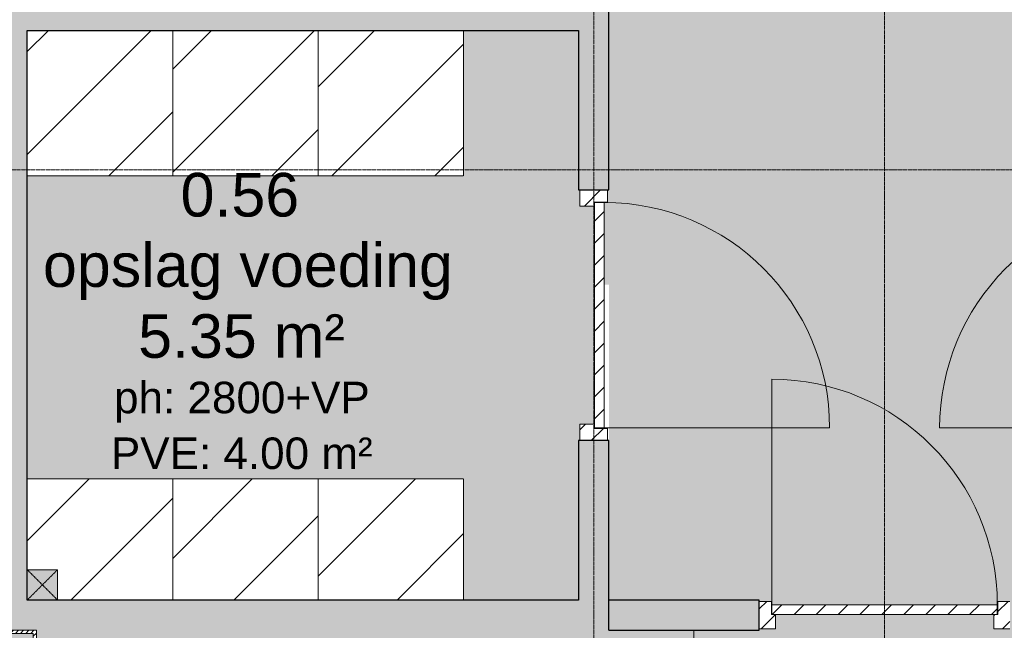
# Model space of a CAD drawing. Header units: millimetres. Extents: x -2730 to 112454, y 3237 to 48799.
# Tile 160 of 241: x 37331 to 41393, y 24200 to 26719. Entities that reach past the tile are written whole.
import ezdxf

# ---------------------------------------------------------------- set-up
doc = ezdxf.new("R2010")
doc.units = ezdxf.units.MM
for name, pattern in [('Hidden', [7.14375, 4.7625, -2.38125]), ('THO_hhidden', [2.5, 1.5, -1]), ('THO_stramienlijn', [20, 17, -1.5, 0, -1.5])]:
    doc.linetypes.add(name, pattern=pattern)
for name, color, linetype, lineweight in [('A-AREA-IDEN', 7, 'Continuous', 13), ('A-AREA-PATT', 7, 'Continuous', 13), ('A-DETL-GENF', 7, 'Continuous', 13), ('A-DOOR', 7, 'Continuous', 13), ('A-GENM', 7, 'Continuous', 13), ('A-WALL', 7, 'Continuous', 25), ('A-WALL-PATT', 7, 'Continuous', 25), ('I-WALL', 7, 'Continuous', 18), ('S-COLS', 7, 'Continuous', 13), ('S-GRID', 7, 'Continuous', 13)]:
    doc.layers.add(name, color=color, linetype=linetype, lineweight=lineweight)
doc.styles.add('Arial_2', font='arial.ttf', dxfattribs={"height": 180})
doc.styles.add('Arial_3', font='arial.ttf', dxfattribs={"height": 130})
pattern_1 = [(45, (-40899.636, -24319.5), (-45.25483, 45.25483), [])]
pattern_2 = [(135, (25500, -39756.636), (-45.25483, -45.25483), [])]

# ---------------------------------------------------------------- blocks, each defined once
blk = doc.blocks.new('NLRS_32_DO_UN_deur_gen_tho - dichte deur_ rechtsdraaiend-V135-00 begane grond _plotview_')
at = {"layer": 'A-GENM'}
h = blk.add_hatch(dxfattribs=at)
h.set_pattern_fill('FP_146', color=256, style=0, pattern_type=2)
h.set_pattern_definition([(315, (-25500, 42056.636), (45.25483, 45.25483), [])])
h.paths.add_polyline_path([(-465, -40), (465, -40), (465, 0), (-465, 0)])
at = {"layer": 'A-DETL-GENF'}
for p, q in [((-465, 0), (-465, 930)), ((-465, 0), (465, 0)), ((-465, -40), (-465, 0)), ((-465, -40), (465, -40)), ((465, -40), (465, 0))]:
    blk.add_line(p, q, dxfattribs=at)
blk.add_arc((-465, 0), 930, 360, 90, dxfattribs=at)
at = {"layer": 'A-GENM', "lineweight": 18}
for p, q in [((465, 0), (-465, 0)), ((-465, 0), (-465, -40)), ((465, -40), (465, 0)), ((-465, -40), (465, -40))]:
    blk.add_line(p, q, dxfattribs=at)
blk = doc.blocks.new('NLRS_33_GM_WPB_vloeropening schacht rechthoek_gen_tho - 125x125-2338696-00 begane grond _plotview_')
at = {"layer": 'A-GENM', "linetype": 'THO_hhidden', "true_color": 0xc8fac8}
blk.add_hatch(color=254, dxfattribs=at).paths.add_polyline_path([(125, -125), (125, 0), (0, 0), (0, -125)])
at = {"layer": 'A-GENM'}
for p, q in [((125, 0), (0, 0)), ((0, 0), (0, -125)), ((125, -125), (125, 0)), ((0, -125), (125, -125))]:
    blk.add_line(p, q, dxfattribs=at)
at = {"layer": 'A-GENM', "linetype": 'THO_hhidden'}
for p, q in [((0, 0), (0, -125)), ((125, 0), (0, 0)), ((0, 0), (125, -125)), ((0, -125), (125, 0)), ((125, -125), (125, 0)), ((0, -125), (125, -125))]:
    blk.add_line(p, q, dxfattribs=at)
blk = doc.blocks.new('NLRS_01_GM_WPB_dummy placeholder_gen_tho - garderobe 3150x350x900-2383201-00 begane grond _plotview_')
at = {"layer": 'A-GENM', "linetype": 'THO_hhidden', "true_color": 0xdcf8f8}
blk.add_hatch(color=7, dxfattribs=at).paths.add_polyline_path([(-1575, 175), (-1575, -175), (1575, -175), (1575, 175), (-1225, 175)])
at = {"layer": 'A-GENM', "linetype": 'THO_hhidden'}
for p, q in [((-1225, 175), (-1575, 175)), ((-1575, 175), (-1575, -175)), ((-1575, -175), (1575, -175))]:
    blk.add_line(p, q, dxfattribs=at)
blk = doc.blocks.new('NLRS_32_DO_WPB_binnen deurkozijn hout_gen_tho - enkele deur_ rechtsdraaiend-V264-00 begane grond _plotview_')
at = {"layer": 'A-DOOR'}
h = blk.add_hatch(dxfattribs=at)
h.set_pattern_fill('FP_222', color=256, style=0, pattern_type=2)
h.set_pattern_definition(pattern_1)
h.paths.add_polyline_path([(-517, -114), (-450, -114), (-450, -54), (-467, -54), (-467, 0), (-517, 0)])
at = {"layer": 'A-GENM'}
h = blk.add_hatch(dxfattribs=at)
h.set_pattern_fill('FP_222', color=256, style=0, pattern_type=2)
h.set_pattern_definition(pattern_1)
h.paths.add_polyline_path([(517, -114), (517, 0), (467, 0), (467, -54), (450, -54), (450, -114), (465, -114)])
at = {"layer": 'A-DOOR'}
for p, q in [((-467, 0), (-517, 0)), ((-467, -54), (-467, 0)), ((467, -54), (467, 0)), ((467, 0), (517, 0)), ((-465, -54), (-467, -54)), ((-450, -114), (-450, -54)), ((450, -114), (450, -54)), ((465, -54), (467, -54)), ((-517, -114), (-450, -114)), ((517, -114), (450, -114))]:
    blk.add_line(p, q, dxfattribs=at)
blk = doc.blocks.new('NLRS_32_DO_UN_deur_gen_tho - dichte deur_ rechtsdraaiend-V265-00 begane grond _plotview_')
at = {"layer": 'A-GENM'}
h = blk.add_hatch(dxfattribs=at)
h.set_pattern_fill('FP_223', color=256, style=0, pattern_type=2)
h.set_pattern_definition([(45, (-40899.636, -24305.5), (-45.25483, 45.25483), [])])
h.paths.add_polyline_path([(465, -40), (465, 0), (-465, 0), (-465, -40), (2.4, -40)])
at = {"layer": 'A-DETL-GENF'}
for p, q in [((-465, 0), (-465, 930)), ((-465, 0), (465, 0)), ((-465, -40), (-465, 0)), ((-465, -40), (465, -40)), ((465, -40), (465, 0))]:
    blk.add_line(p, q, dxfattribs=at)
blk.add_arc((-465, 0), 930, 360, 90, dxfattribs=at)
at = {"layer": 'A-GENM', "lineweight": 18}
for p, q in [((465, 0), (-465, 0)), ((-465, 0), (-465, -40)), ((465, -40), (465, 0)), ((-465, -40), (465, -40))]:
    blk.add_line(p, q, dxfattribs=at)
blk = doc.blocks.new('NLRS_32_DO_WPB_binnen deurkozijn hout_gen_tho - enkele deur_ linksdraaiend-V266-00 begane grond _plotview_')
at = {"layer": 'A-DOOR'}
h = blk.add_hatch(dxfattribs=at)
h.set_pattern_fill('FP_224', color=256, style=0, pattern_type=2)
h.set_pattern_definition(pattern_2)
h.paths.add_polyline_path([(-450, -54), (-467, -54), (-467, 0), (-517, 0), (-517, -114), (-450, -114)])
at = {"layer": 'A-GENM'}
h = blk.add_hatch(dxfattribs=at)
h.set_pattern_fill('FP_224', color=256, style=0, pattern_type=2)
h.set_pattern_definition(pattern_2)
h.paths.add_polyline_path([(517, -114), (517, 0), (467, 0), (467, -54), (450, -54), (450, -114), (465, -114)])
at = {"layer": 'A-DOOR'}
for p, q in [((-467, 0), (-517, 0)), ((-467, -54), (-467, 0)), ((467, -54), (467, 0)), ((467, 0), (517, 0)), ((-465, -54), (-467, -54)), ((-450, -114), (-450, -54)), ((450, -114), (450, -54)), ((465, -54), (467, -54)), ((-517, -114), (-450, -114)), ((517, -114), (450, -114))]:
    blk.add_line(p, q, dxfattribs=at)
blk = doc.blocks.new('NLRS_32_DO_UN_deur_gen_tho - dichte deur_ linksdraaiend-V267-00 begane grond _plotview_')
at = {"layer": 'A-GENM'}
h = blk.add_hatch(dxfattribs=at)
h.set_pattern_fill('FP_225', color=256, style=0, pattern_type=2)
h.set_pattern_definition([(135, (25500, -39742.636), (-45.25483, -45.25483), [])])
h.paths.add_polyline_path([(465, 0), (-465, 0), (-465, -40), (465, -40)])
at = {"layer": 'A-DETL-GENF'}
for p, q in [((465, 0), (465, 930)), ((-465, 0), (465, 0)), ((-465, -40), (-465, 0)), ((-465, -40), (465, -40)), ((465, -40), (465, 0))]:
    blk.add_line(p, q, dxfattribs=at)
blk.add_arc((465, 0), 930, 90, 180, dxfattribs=at)
at = {"layer": 'A-GENM', "lineweight": 18}
for p, q in [((465, 0), (-465, 0)), ((-465, 0), (-465, -40)), ((465, -40), (465, 0)), ((-465, -40), (465, -40))]:
    blk.add_line(p, q, dxfattribs=at)
blk = doc.blocks.new('NLRS_01_GM_WPB_dummy placeholder_gen_tho - kast 600x600x2100-V268-00 begane grond _plotview_')
at = {"layer": 'A-GENM', "true_color": 0x808080}
h = blk.add_hatch(dxfattribs=at)
h.set_pattern_fill('FP_226', color=8, style=0, pattern_type=2)
h.set_pattern_definition([(135, (26375, -38862.14), (-212.132, -212.132), [])])
h.paths.add_polyline_path([(300, -300), (300, 300), (-300, 300), (-300, -300)])
at = {"layer": 'A-GENM', "linetype": 'THO_hhidden'}
for p, q in [((300, 300), (-300, 300)), ((-300, 300), (-300, -300)), ((300, -300), (300, 300)), ((-300, -300), (300, -300))]:
    blk.add_line(p, q, dxfattribs=at)
blk = doc.blocks.new('NLRS_01_GM_WPB_dummy placeholder_gen_tho - kast 600x600x2100-V269-00 begane grond _plotview_')
at = {"layer": 'A-GENM', "true_color": 0x808080}
h = blk.add_hatch(dxfattribs=at)
h.set_pattern_fill('FP_227', color=8, style=0, pattern_type=2)
h.set_pattern_definition([(135, (26375, -38262.14), (-212.132, -212.132), [])])
h.paths.add_polyline_path([(300, -300), (300, 300), (-300, 300), (-300, -300)])
at = {"layer": 'A-GENM', "linetype": 'THO_hhidden'}
for p, q in [((300, 300), (-300, 300)), ((-300, 300), (-300, -300)), ((300, -300), (300, 300)), ((-300, -300), (300, -300))]:
    blk.add_line(p, q, dxfattribs=at)
blk = doc.blocks.new('NLRS_01_GM_WPB_dummy placeholder_gen_tho - kast 600x600x2100-V270-00 begane grond _plotview_')
at = {"layer": 'A-GENM', "true_color": 0x808080}
h = blk.add_hatch(dxfattribs=at)
h.set_pattern_fill('FP_228', color=8, style=0, pattern_type=2)
h.set_pattern_definition([(135, (26375, -37662.14), (-212.132, -212.132), [])])
h.paths.add_polyline_path([(300, -300), (300, 300), (-300, 300), (-300, -300)])
at = {"layer": 'A-GENM', "linetype": 'THO_hhidden'}
for p, q in [((300, 300), (-300, 300)), ((-300, 300), (-300, -300)), ((300, -300), (300, 300)), ((-300, -300), (300, -300))]:
    blk.add_line(p, q, dxfattribs=at)
blk = doc.blocks.new('NLRS_01_GM_WPB_dummy placeholder_gen_tho - kast 600x500x2100-2177377-00 begane grond _plotview_')
at = {"layer": 'A-GENM', "true_color": 0x808080}
h = blk.add_hatch(dxfattribs=at)
h.set_pattern_fill('FP_229', color=8, style=0, pattern_type=2)
h.set_pattern_definition([(135, (24575, -37662.14), (-212.132, -212.132), [])])
h.paths.add_polyline_path([(250, -300), (250, 300), (-250, 300), (-250, -300)])
at = {"layer": 'A-GENM', "linetype": 'THO_hhidden'}
for p, q in [((250, 300), (-250, 300)), ((-250, 300), (-250, -300)), ((250, -300), (250, 300)), ((-250, -300), (250, -300))]:
    blk.add_line(p, q, dxfattribs=at)
blk = doc.blocks.new('NLRS_01_GM_WPB_dummy placeholder_gen_tho - kast 600x500x2100-V271-00 begane grond _plotview_')
at = {"layer": 'A-GENM', "true_color": 0x808080}
h = blk.add_hatch(dxfattribs=at)
h.set_pattern_fill('FP_230', color=8, style=0, pattern_type=2)
h.set_pattern_definition([(135, (24575, -38262.14), (-212.132, -212.132), [])])
h.paths.add_polyline_path([(250, -300), (250, 300), (-250, 300), (-250, -300)])
at = {"layer": 'A-GENM', "linetype": 'THO_hhidden'}
for p, q in [((250, 300), (-250, 300)), ((-250, 300), (-250, -300)), ((250, -300), (250, 300)), ((-250, -300), (250, -300))]:
    blk.add_line(p, q, dxfattribs=at)
blk = doc.blocks.new('NLRS_01_GM_WPB_dummy placeholder_gen_tho - kast 600x500x2100-V272-00 begane grond _plotview_')
at = {"layer": 'A-GENM', "true_color": 0x808080}
h = blk.add_hatch(dxfattribs=at)
h.set_pattern_fill('FP_231', color=8, style=0, pattern_type=2)
h.set_pattern_definition([(135, (24575, -38862.14), (-212.132, -212.132), [])])
h.paths.add_polyline_path([(250, -300), (250, 300), (-250, 300), (-250, -300)])
at = {"layer": 'A-GENM', "linetype": 'THO_hhidden'}
for p, q in [((250, 300), (-250, 300)), ((-250, 300), (-250, -300)), ((250, -300), (250, 300)), ((-250, -300), (250, -300))]:
    blk.add_line(p, q, dxfattribs=at)
blk = doc.blocks.new('NLRS_28_SCO_UN_koker_gen_bcb - K200_200_12_5-V301-00 begane grond _plotview_')
at = {"layer": 'S-COLS'}
h = blk.add_hatch(dxfattribs=at)
h.set_pattern_fill('FP_262', color=256, style=0, pattern_type=2)
h.set_pattern_definition([(45, (-37299.636, -24100), (-21.213203, 21.213203), []), (45, (-37299.636, -24079), (-21.213203, 21.213203), [])])
h.paths.add_polyline_path([(100, -100), (100, 100), (-100, 100), (-100, -100)])
h.paths.add_polyline_path([(87.5, -87.5), (-87.5, -87.5), (-87.5, 87.5), (87.5, 87.5)])
at = {"layer": 'S-COLS', "lineweight": 18}
for p, q in [((100, 100), (-100, 100)), ((-100, 100), (-100, -100)), ((-87.5, -87.5), (-87.5, 87.5)), ((-87.5, 87.5), (87.5, 87.5)), ((87.5, 87.5), (87.5, -87.5)), ((100, -100), (100, 100)), ((-100, -100), (100, -100)), ((87.5, -87.5), (-87.5, -87.5))]:
    blk.add_line(p, q, dxfattribs=at)

msp = doc.modelspace()

# ---------------------------------------------------------------- hatches: boundary and pattern name
at = {"layer": 'A-AREA-PATT', "true_color": 0xfaf3e6}
h = msp.add_hatch(color=7, dxfattribs=at)
h.paths.add_polyline_path([(41349.635701, 24262.5), (41349.635701, 24265.5), (40449.635701, 24265.5), (40449.635701, 24262.5), (40902.0734673, 24262.5)])
h.paths.add_polyline_path([(41366.635701, 24265.5), (41366.635701, 24319.5), (41416.635701, 24319.5), (41416.635701, 24325), (42037.135701, 24325), (42037.135701, 24983), (42042.635701, 24983), (42042.635701, 25033), (42096.635701, 25033), (42096.635701, 25035), (42056.635701, 25035), (42056.635701, 25965), (42096.635701, 25965), (42096.635701, 25967), (42042.635701, 25967), (42042.635701, 26017), (42037.135701, 26017), (42037.135701, 28162.5), (42237.1663984, 28162.5), (42237.1663984, 28157), (42287.1663984, 28157), (42287.1663984, 28103), (42289.1663984, 28103), (42289.1663984, 28143), (43219.1663984, 28143), (43219.1663984, 28103), (43221.1663984, 28103), (43221.1663984, 28157), (43271.1663984, 28157), (43271.1663984, 28162.5), (43432.135701, 28162.5), (43432.135701, 28164), (44167.135701, 28164), (44167.135701, 28162.5), (44399.635701, 28162.5), (44399.635701, 28200), (44599.635701, 28200), (44599.635701, 28162.5), (47999.635701, 28162.5), (47999.635701, 28200), (48199.635701, 28200), (48199.635701, 28162.5), (51599.635701, 28162.5), (51599.635701, 28200), (51637.135701, 28200), (51637.135701, 28564.25), (51642.635701, 28564.25), (51642.635701, 28631.25), (51699.635701, 28631.25), (51699.635701, 29531.25), (51642.635701, 29531.25), (51642.635701, 29598.25), (51637.135701, 29598.25), (51637.135701, 30037.5), (30162.135701, 30037.5), (30162.135701, 29646.5), (30156.635701, 29646.5), (30156.635701, 29579.5), (30099.635701, 29579.5), (30099.635701, 28679.5), (30156.635701, 28679.5), (30156.635701, 28612.5), (30162.135701, 28612.5), (30162.135701, 28200.0000608), (30199.635701, 28200.0000608), (30199.635701, 28162.5), (33599.635701, 28162.5), (33599.635701, 28200.0000608), (33799.635701, 28200.0000608), (33799.635701, 28162.5), (37199.635701, 28162.5), (37199.635701, 28200.0000608), (37399.635701, 28200.0000608), (37399.635701, 28100.0000608), (39699.635701, 28100.0000608), (39699.635701, 26800), (39762.135701, 26800), (39762.135701, 26017), (39756.635701, 26017), (39756.635701, 25967), (39702.635701, 25967), (39702.635701, 25965), (39742.635701, 25965), (39742.635701, 25625.4997141), (39762.135701, 25625.4997141), (39762.135701, 24325), (40382.635701, 24325), (40382.635701, 24319.5), (40432.635701, 24319.5), (40432.635701, 24265.5), (40434.635701, 24265.5), (40434.635701, 24305.5), (41364.635701, 24305.5), (41364.635701, 24265.5)])
h.paths.add_polyline_path([(42096.635701, 25050), (42099.635701, 25050), (42099.635701, 25950), (42096.635701, 25950), (42096.635701, 25625.4997141)])
h.paths.add_polyline_path([(39699.635701, 25625.4997141), (39702.635701, 25625.4997141), (39702.635701, 25950), (39699.635701, 25950), (39699.635701, 25834.6823757)])
h.paths.add_polyline_path([(42897.9948577, 28100), (43204.1663984, 28100), (43204.1663984, 28103), (42304.1663984, 28103), (42304.1663984, 28100), (42565.3412927, 28100)])
h.paths.add_polyline_path([(37362.135701, 28100.0000608), (37387.135701, 28100.0000608), (37387.135701, 28187.5000608), (37212.135701, 28187.5000608), (37212.135701, 28162.5), (37362.135701, 28162.5)])
h.paths.add_polyline_path([(51637.135701, 28162.5), (51637.135701, 28187.5), (51612.135701, 28187.5), (51612.135701, 28162.5)])
h.paths.add_polyline_path([(33787.135701, 28162.5), (33787.135701, 28187.5000608), (33612.135701, 28187.5000608), (33612.135701, 28162.5)])
h.paths.add_polyline_path([(48162.135701, 28162.5), (48187.135701, 28162.5), (48187.135701, 28187.5), (48012.135701, 28187.5), (48012.135701, 28162.5), (48099.635701, 28162.5)])
h.paths.add_polyline_path([(30187.135701, 28162.5), (30187.135701, 28187.5000608), (30162.135701, 28187.5000608), (30162.135701, 28162.5)])
h.paths.add_polyline_path([(44562.135701, 28162.5), (44587.135701, 28162.5), (44587.135701, 28187.5), (44412.135701, 28187.5), (44412.135701, 28162.5), (44499.635701, 28162.5)])
h.paths.add_polyline_path([(44096.9408377, 28169), (44094.2775115, 28171.5), (44097.9702182, 28170.0750321)])
h.paths.add_polyline_path([(43589.2714336, 28166.5), (43506.7040319, 28167.5448705), (43500.1868063, 28169), (43505.4707685, 28171.0798247), (43506.7040319, 28170.126292), (43512.0844451, 28170.8048714), (43524.7815401, 28171.5), (44090.6472492, 28170.4337606), (44096.9408377, 28169), (44090.6472492, 28167.0885316), (44087.1869569, 28167.6502384), (44078.2542798, 28167.1959378), (44076.8499624, 28167.3117748), (44071.1553687, 28166.5), (43594.0623966, 28166.5)])
h.paths.add_polyline_path([(44014.635701, 28284), (43943.9250229, 28354.7106781), (43964.635701, 28370.6025404), (43988.7537965, 28380.5925826), (44014.635701, 28384), (44040.5176055, 28380.5925826), (44064.635701, 28370.6025404), (44085.3463791, 28354.7106781), (44040.5176055, 28309.8819045)])
h.paths.add_polyline_path([(44014.635701, 28184), (43988.7537965, 28187.4074174), (43964.635701, 28197.3974596), (43943.9250229, 28213.2893219), (44014.635701, 28284), (44085.3463791, 28213.2893219), (44064.635701, 28197.3974596), (44040.5176055, 28187.4074174)])
h.paths.add_polyline_path([(43562.8407818, 28234), (43476.2382414, 28284), (43562.8407818, 28334)])
h.paths.add_polyline_path([(38258.889702, 28947.1676912), (38247.1248357, 28957.7847655), (38261.6469637, 28976.0219023), (38250.1537308, 28997.6705315), (38247.1814183, 29020.8495497), (38250.4413886, 29043.1079432), (38257.0499512, 29059.0614525), (38264.6366319, 29070.049168), (38277.3978451, 29080.0724196), (38292.5702183, 29086.1581075), (38309.7432564, 29088.1290305), (38330.1006198, 29085.0621257), (38349.3739575, 29074.3069151), (38363.4344073, 29087.1982938), (38374.6572607, 29079.1190454), (38360.9382585, 29062.042523), (38368.7588861, 29043.5822044), (38371.5964825, 29019.127862), (38369.066015, 28999.041505), (38362.9376856, 28983.0999519), (38354.4672837, 28970.96843), (38341.9770768, 28961.3078488), (38327.4702635, 28955.4612842), (38309.2650098, 28953.8558151), (38290.709042, 28956.126844), (38273.2052167, 28963.5104574), (38268.1897728, 28957.7847655)])
h.paths.add_polyline_path([(38630.7423701, 28953.5124293), (38611.8675712, 28958.0060532), (38600.8997827, 28965.9468407), (38591.1435522, 28988.0338626), (38587.895547, 29019.8292903), (38592.8245231, 29057.6582984), (38598.6520237, 29070.0651096), (38606.9416313, 29079.0362186), (38620.3325359, 29084.7362557), (38630.7423701, 29086.1461513), (38649.8722339, 29081.878833), (38663.9516242, 29067.3430894), (38670.628136, 29050.484897), (38673.5932649, 29019.7974072), (38667.415023, 28979.3218038), (38662.9164097, 28969.6771642), (38654.6387583, 28960.6701866), (38641.0724966, 28954.913283)])
h.paths.add_polyline_path([(38730.7277913, 28953.5124293), (38711.8529924, 28958.0060532), (38700.8852039, 28965.9468407), (38691.1289734, 28988.0338626), (38687.8809681, 29019.8292903), (38693.8658602, 29059.9063548), (38698.8765682, 29070.3238916), (38706.9270525, 29079.0362186), (38720.3179571, 29084.7362557), (38730.7277913, 29086.1461513), (38749.8576551, 29081.878833), (38763.9370454, 29067.3430894), (38770.6135572, 29050.484897), (38773.5786861, 29019.7974072), (38767.4004442, 28979.3218038), (38762.9018309, 28969.6771642), (38754.6241795, 28960.6701866), (38741.0579177, 28954.913283), (38739.8252943, 28954.7461287)])
h.paths.add_polyline_path([(38529.4497416, 28953.5124293), (38512.4560459, 28956.594506), (38500.6433551, 28963.5715493), (38491.887457, 28975.2686639), (38487.9060541, 28990.2417677), (38504.2302045, 28992.2822865), (38507.2272165, 28982.4822167), (38513.4165245, 28974.9188532), (38519.8927805, 28971.2434218), (38529.5135078, 28969.8365797), (38541.2146078, 28971.7934053), (38550.444767, 28978.4327083), (38555.5739618, 28987.5091227), (38557.1248794, 28999.4559854), (38555.4583855, 29009.6087605), (38548.6752546, 29018.9193124), (38541.8562553, 29023.1531041), (38529.4497416, 29024.8674595), (38515.4371164, 29022.0929908), (38506.2707233, 29014.7279933), (38489.9465729, 29016.7685121), (38504.2302045, 29084.1056325), (38567.4862873, 29084.1056325), (38567.4862873, 29067.7814821), (38517.4298105, 29067.7814821), (38510.4155271, 29031.8173382), (38522.0767733, 29038.8953878), (38534.2959737, 29041.2547377), (38550.444767, 29037.7112914), (38562.2255748, 29029.5536377), (38570.7622765, 29016.1786746), (38573.44793, 28998.435726), (38571.0492245, 28983.131835), (38563.3733666, 28969.1670345), (38548.6752546, 28957.4260806), (38529.5135078, 28953.5254099)])
h.paths.add_polyline_path([(38791.9433553, 28955.5529481), (38791.9433553, 29051.4573317), (38808.2675057, 29051.4573317), (38808.2675057, 29035.6751941), (38819.4903591, 29048.6037937), (38835.4637954, 29053.4978505), (38851.8198289, 29048.5081444), (38860.8108648, 29034.5274023), (38873.5481658, 29048.7552384), (38889.6331929, 29053.4978505), (38902.1313705, 29051.3769308), (38910.9789325, 29045.6067817), (38916.5863738, 29035.5835302), (38918.4555209, 29014.2816298), (38918.4555209, 28955.5529481), (38902.1313705, 28955.5529481), (38901.3520057, 29021.2959132), (38900.616923, 29027.9116577), (38895.1330287, 29034.6230516), (38885.8072201, 29037.1737001), (38875.4748385, 29034.5274023), (38869.7540761, 29030.6376633), (38864.959654, 29022.1328447), (38863.3615133, 29009.6904625), (38863.3615133, 28955.5529481), (38847.0373629, 28955.5529481), (38847.0373629, 29016.0989669), (38843.2592148, 29031.9129876), (38838.2734941, 29035.858522), (38830.8726281, 29037.1737001), (38818.7889308, 29033.6665584), (38810.754388, 29023.4001982), (38808.2675057, 29003.9196203), (38808.2675057, 28955.5529481)])
h.paths.add_polyline_path([(39014.3599045, 28955.5529481), (38998.0357541, 28955.5529481), (38998.0357541, 29016.0989669), (38994.257606, 29031.9129876), (38989.2718853, 29035.858522), (38981.8710192, 29037.1737001), (38969.787322, 29033.6665584), (38961.7527792, 29023.4001982), (38959.2658969, 29003.9196203), (38959.2658969, 28955.5529481), (38942.9417465, 28955.5529481), (38942.9417465, 29051.4573317), (38959.2658969, 29051.4573317), (38959.2658969, 29035.6751941), (38970.4887503, 29048.6037937), (38986.4621865, 29053.4978505), (39002.8182201, 29048.5081444), (39011.809256, 29034.5274023), (39024.546557, 29048.7552384), (39040.6315841, 29053.4978505), (39053.1297617, 29051.3769308), (39061.9773237, 29045.6067817), (39067.584765, 29035.5835302), (39069.4539121, 29014.2816298), (39069.4539121, 28955.5529481), (39053.1297617, 28955.5529481), (39052.3503969, 29021.2959132), (39051.6153142, 29027.9116577), (39046.1314199, 29034.6230516), (39036.8056113, 29037.1737001), (39026.4732297, 29034.5274023), (39020.7524673, 29030.6376633), (39015.9580452, 29022.1328447), (39014.3599045, 29009.6904625)])
h.paths.add_polyline_path([(38449.1361969, 28955.5529481), (38432.8120465, 28955.5529481), (38432.8120465, 29057.3238232), (38417.34874, 29046.30821), (38400.1637457, 29038.0664271), (38400.1637457, 29053.4978505), (38424.092017, 29068.7698584), (38438.6147719, 29086.1461513), (38449.1361969, 29086.1461513), (38449.1361969, 28982.4822167)])
h.paths.add_polyline_path([(38630.7423701, 28969.8365797), (38641.0724966, 28972.2078857), (38649.617169, 28979.3218038), (38655.4198944, 28995.0458876), (38657.2691145, 29019.8292903), (38655.3283683, 29045.1763598), (38649.8084677, 29059.9619566), (38641.343503, 29067.3430894), (38630.5510715, 29069.8220009), (38619.5195167, 29066.9891714), (38612.1226361, 29061.0860298), (38606.1923783, 29045.1763598), (38604.218001, 29019.7974072), (38606.1923783, 28993.9863057), (38611.8675712, 28979.2899207), (38620.4122437, 28972.1999149)])
h.paths.add_polyline_path([(38309.2650098, 28969.8365797), (38327.5101174, 28973.1524227), (38343.034767, 28984.3593346), (38352.2703682, 29000.6794996), (38355.2723321, 29020.33942), (38353.7977385, 29036.7911028), (38349.3739575, 29050.3095399), (38284.2367714, 28976.0219023), (38292.3988466, 28972.6741762)])
h.paths.add_polyline_path([(38730.7277913, 28969.8365797), (38741.0579177, 28972.2078857), (38749.6025902, 28979.3218038), (38755.3415493, 28994.1912875), (38757.2545357, 29019.8292903), (38755.3415493, 29045.1014161), (38749.7938889, 29059.9619566), (38739.8252943, 29067.6884578), (38730.5364927, 29069.8220009), (38720.3179571, 29067.6380081), (38711.6683388, 29059.9063548), (38706.1140333, 29044.3587124), (38704.2034222, 29019.7974072), (38706.1777995, 28993.9863057), (38711.8529924, 28979.2899207), (38720.3976649, 28972.1999149)])
h.paths.add_polyline_path([(38273.2052167, 28987.4679375), (38338.5655845, 29062.042523), (38324.9036734, 29069.5350529), (38309.3606591, 29071.7957605), (38291.4024995, 29068.6622529), (38275.6885466, 29057.6582984), (38266.7249753, 29043.1079432), (38263.510291, 29020.3075369), (38266.7249753, 29000.5350908), (38268.1455629, 28997.6705315)])
h.paths.add_polyline_path([(38986.302771, 29112.0796925), (38965.5946935, 29116.3344534), (38952.4110291, 29125.0082921), (38943.0134835, 29140.5393502), (38939.8809683, 29161.2753254), (38943.0453666, 29182.7087436), (38952.5385615, 29198.7379753), (38967.0772579, 29208.7333291), (38985.3781609, 29212.0651137), (39003.1091534, 29208.7412999), (39017.2772087, 29198.7698584), (39026.5671488, 29182.7725098), (39029.1536658, 29156.9711061), (38956.2051187, 29156.9711061), (38959.030759, 29144.7519056), (38967.1489949, 29134.862546), (38975.0679614, 29130.2450923), (38986.6216021, 29128.4038429), (39002.6269214, 29131.8153353), (39013.3396451, 29142.6630858), (39029.1536658, 29140.6469557), (39023.386809, 29128.5871708), (39013.3396451, 29119.1902692), (39001.7541214, 29113.952825), (38986.6216021, 29112.1183437)])
h.paths.add_polyline_path([(38447.4463923, 29112.0796925), (38432.8120465, 29114.5896064), (38423.7413028, 29119.8272873), (38417.5081555, 29128.7989723), (38415.745374, 29140.7744881), (38418.5921812, 29152.5393543), (38426.802081, 29161.9129876), (38438.6147719, 29167.3358505), (38480.668589, 29175.3357753), (38480.1106347, 29180.7226635), (38476.2687204, 29191.0222636), (38458.2228822, 29195.7409633), (38441.7074332, 29192.6004773), (38432.8120465, 29181.5848641), (38417.5081555, 29183.4978505), (38424.5702636, 29199.4394036), (38438.790129, 29208.7811537), (38460.3271672, 29212.0651137), (38480.7642383, 29208.7376499), (38491.2856634, 29201.8784612), (38496.2913111, 29190.7990818), (38497.0883887, 29156.2059115), (38498.2686191, 29126.3633241), (38501.1694263, 29114.1202113), (38484.8452759, 29114.1202113), (38480.7642383, 29126.3633241), (38464.9342761, 29115.2998862), (38449.1361969, 29112.3908507)])
h.paths.add_polyline_path([(38698.8765682, 29112.0796925), (38679.6988798, 29116.5732967), (38667.9340136, 29124.9126428), (38659.1701447, 29140.5313794), (38656.3309902, 29162.1680524), (38661.2385613, 29188.8382708), (38667.5354747, 29199.0049963), (38676.4468029, 29206.2623884), (38698.7809189, 29212.0466895), (38713.7181541, 29209.3832225), (38723.4743847, 29204.0943371), (38732.3450032, 29191.6439841), (38735.8290883, 29181.4573317), (38719.5049379, 29179.4168129), (38711.9327002, 29191.6439841), (38698.6533864, 29195.7165842), (38687.9207358, 29193.4997562), (38679.6988798, 29187.3708223), (38674.3544741, 29176.9343608), (38672.6249786, 29161.7216889), (38674.394328, 29146.7902519), (38681.5122314, 29135.0960516), (38687.9207358, 29130.4084932), (38698.6533864, 29128.5075869), (38713.7181541, 29133.4094906), (38719.5049379, 29142.1824534), (38721.5454567, 29148.8090309), (38737.8696071, 29146.7685121), (38731.3853804, 29129.7701012), (38724.7656505, 29121.2779686), (38711.4238138, 29114.1202113), (38706.9270525, 29113.3889173)])
h.paths.add_polyline_path([(38547.4318135, 29112.0796925), (38533.7898294, 29114.0165912), (38523.726724, 29119.8272873), (38517.4298105, 29129.1373386), (38515.7307952, 29140.7744881), (38519.8621445, 29154.0059772), (38526.7875022, 29161.9129876), (38540.3697055, 29167.6434181), (38580.6540102, 29175.3357753), (38580.0960559, 29180.7226635), (38576.2541415, 29191.0222636), (38558.2083034, 29195.7409633), (38541.6928544, 29192.6004773), (38533.8177271, 29181.4573317), (38517.4935767, 29183.4978505), (38524.5556848, 29199.4394036), (38538.7755502, 29208.7811537), (38560.3125884, 29212.0651137), (38580.7496595, 29208.7376499), (38591.2710846, 29201.8784612), (38596.2767323, 29190.7990818), (38597.0738099, 29156.2059115), (38598.2540403, 29126.3633241), (38601.1548475, 29114.1202113), (38584.8306971, 29114.1202113), (38580.7496595, 29126.3633241), (38564.9196973, 29115.2998862), (38550.9070721, 29112.7196216)])
h.paths.add_polyline_path([(38291.7930676, 29112.0796925), (38280.2964704, 29114.1202113), (38270.3915325, 29119.4904832), (38263.4011615, 29125.9528291), (38257.1461716, 29136.7731583), (38252.237595, 29162.04052), (38256.8970078, 29187.9614854), (38262.7316163, 29198.2676995), (38273.2052167, 29206.9397467), (38283.1766581, 29210.8526343), (38292.6220284, 29211.8012675), (38306.7781275, 29207.6174204), (38317.5227343, 29196.0597944), (38317.5227343, 29244.7134145), (38333.8468847, 29244.7134145), (38333.8468847, 29114.1202113), (38317.5227343, 29114.1202113), (38317.5227343, 29129.5197516), (38306.7223321, 29116.4397073), (38292.5702183, 29112.3066554)])
h.paths.add_polyline_path([(38360.5330447, 29114.1202113), (38358.3331103, 29114.1202113), (38358.3331103, 29210.0245949), (38372.6167419, 29208.9086862), (38372.6167419, 29195.8366126), (38383.1859917, 29209.041848), (38392.9581637, 29212.0651137), (38409.3460803, 29207.0275829), (38403.8940692, 29192.3932371), (38392.4161509, 29195.7409633), (38383.1019569, 29192.3932371), (38377.3035586, 29183.5934998), (38374.6572607, 29164.5274023), (38374.6572607, 29114.1202113), (38363.4344073, 29114.1202113)])
h.paths.add_polyline_path([(38870.5033291, 29114.1202113), (38854.1791787, 29114.1202113), (38854.1791787, 29244.7134145), (38870.5033291, 29244.7134145), (38870.5033291, 29174.5386976), (38907.1051351, 29210.0245949), (38929.6783743, 29210.0245949), (38892.5983217, 29174.0923341), (38931.7188931, 29114.1202113), (38912.6527956, 29114.1202113), (38880.8972218, 29162.7419483), (38870.5033291, 29152.6350036)])
h.paths.add_polyline_path([(38762.9616117, 29114.1202113), (38752.1532387, 29114.1202113), (38752.1532387, 29210.0245949), (38768.4773891, 29210.0245949), (38768.4773891, 29114.1202113)])
h.paths.add_polyline_path([(38620.3325359, 29114.1202113), (38619.5195167, 29114.1202113), (38619.5195167, 29210.0245949), (38635.8436671, 29210.0245949), (38635.8436671, 29114.1202113), (38630.5510715, 29114.1202113)])
h.paths.add_polyline_path([(38809.2877651, 29114.1202113), (38792.9636147, 29114.1202113), (38792.9636147, 29210.0245949), (38807.2472463, 29208.9086862), (38807.2472463, 29195.8366126), (38817.816496, 29209.041848), (38827.5886681, 29212.0651137), (38843.9765847, 29207.0275829), (38838.5245736, 29192.3932371), (38827.0466553, 29195.7409633), (38817.7324613, 29192.3932371), (38811.9340629, 29183.5934998), (38809.2877651, 29164.5274023), (38809.2877651, 29152.6350036)])
h.paths.add_polyline_path([(39062.3120963, 29114.1202113), (39045.9879459, 29114.1202113), (39045.9879459, 29244.7134145), (39062.3120963, 29244.7134145)])
h.paths.add_polyline_path([(38550.9070721, 29128.4038429), (38567.4862873, 29132.3661302), (38578.0714786, 29141.7628644), (38580.6540102, 29158.9934446), (38538.2175958, 29149.9033646), (38533.7898294, 29146.4385789), (38532.4091154, 29139.6266963), (38536.639382, 29131.9428677), (38547.4318135, 29129.2658623)])
h.paths.add_polyline_path([(38450.9216509, 29128.4038429), (38467.4370999, 29132.3095234), (38478.0860574, 29141.7628644), (38480.668589, 29158.9934446), (38438.2321746, 29149.9033646), (38433.8044082, 29146.4385789), (38432.4236942, 29139.6266963), (38436.6539608, 29131.9428677), (38449.1361969, 29128.8467153)])
h.paths.add_polyline_path([(38293.2915736, 29128.4038429), (38302.6373091, 29130.4005224), (38310.4606263, 29136.390561), (38315.7572073, 29146.4855495), (38317.5227343, 29160.7970788), (38315.7253242, 29176.4437132), (38310.3330939, 29187.2919401), (38302.3105073, 29193.6287075), (38291.7293014, 29195.5492342), (38283.1766581, 29193.7124007), (38275.4370341, 29187.6267128), (38270.2719709, 29177.1730393), (38268.5582346, 29161.9767538), (38271.5791782, 29145.0167585), (38276.893758, 29136.0079637), (38283.9418527, 29130.4961717), (38291.7930676, 29128.7391863)])
h.paths.add_polyline_path([(39006.8036083, 29173.2952565), (39013.3396451, 29173.2952565), (39006.8036083, 29188.0890178), (38994.8671379, 29194.2145596), (38985.3143947, 29195.7409633), (38973.5426191, 29193.8279769), (38965.2120962, 29189.6353484), (38958.887285, 29182.497518), (38956.2051187, 29173.2952565), (38965.2120962, 29173.2952565)])
h.paths.add_polyline_path([(38619.5195167, 29228.3892641), (38619.5195167, 29244.7134145), (38635.8436671, 29244.7134145), (38635.8436671, 29228.3892641)])
h.paths.add_polyline_path([(38768.4773891, 29228.3892641), (38752.1532387, 29228.3892641), (38752.1532387, 29244.7134145), (38768.4773891, 29244.7134145)])
msp.add_hatch(color=7, dxfattribs=at).paths.add_polyline_path([(39162.135701, 24325), (39637.135701, 24325), (39637.135701, 24983), (39642.635701, 24983), (39642.635701, 25050), (39699.635701, 25050), (39699.635701, 25950), (39642.635701, 25950), (39642.635701, 26017), (39637.135701, 26017), (39637.135701, 26675), (39162.135701, 26675), (39162.135701, 26075), (37362.135701, 26075), (37362.135701, 24825), (39162.135701, 24825)])
at = {"layer": 'A-AREA-PATT', "true_color": 0xf6e6fa}
h = msp.add_hatch(color=7, dxfattribs=at)
h.paths.add_polyline_path([(37132.635701, 18100), (37132.635701, 18157), (37199.635701, 18157), (37199.635701, 18162.5), (39699.635701, 18162.5), (39699.635701, 18512.5), (42099.635701, 18512.5), (42099.635701, 18162.5), (44437.135701, 18162.5), (44437.135701, 18601.75), (44442.635701, 18601.75), (44442.635701, 18668.75), (44499.635701, 18668.75), (44499.635701, 19568.75), (44442.635701, 19568.75), (44442.635701, 19635.75), (44437.135701, 19635.75), (44437.135701, 19999.9999392), (44399.635701, 19999.9999392), (44399.635701, 20200), (44312.135701, 20200), (44312.135701, 20325), (44437.135701, 20325), (44437.135701, 21049.9999392), (41687.135701, 21049.9999392), (41687.135701, 24200), (41416.635701, 24200), (41416.635701, 24205.5), (41349.635701, 24205.5), (41349.635701, 24262.5), (40449.635701, 24262.5), (40449.635701, 24205.5), (40382.635701, 24205.5), (40382.635701, 24200), (40112.135701, 24200), (40112.135701, 21049.9999392), (37362.135701, 21049.9999392), (37362.135701, 20325), (37487.135701, 20325), (37487.135701, 20200), (37399.635701, 20200), (37399.635701, 20000), (37199.635701, 20000), (37199.635701, 20037.4999392), (33799.635701, 20037.4999392), (33799.635701, 20000), (33599.635701, 20000), (33599.635701, 20037.4999392), (30199.635701, 20037.4999392), (30199.635701, 20000), (30162.135701, 20000), (30162.135701, 19637.4999392), (30156.635701, 19637.4999392), (30156.635701, 19587.4999392), (30102.635701, 19587.4999392), (30102.635701, 19585.4999392), (30142.635701, 19585.4999392), (30142.635701, 18655.4999392), (30102.635701, 18655.4999392), (30102.635701, 18653.4999392), (30156.635701, 18653.4999392), (30156.635701, 18603.4999392), (30162.135701, 18603.4999392), (30162.135701, 18162.5), (30199.635701, 18162.5), (30199.635701, 18100), (31599.635701, 18100), (31599.635701, 18162.5), (33762.135701, 18162.5), (33762.135701, 18200), (34131.385701, 18200), (34131.385701, 18201.5), (34866.385701, 18201.5), (34866.385701, 18200), (35235.635701, 18200), (35235.635701, 18157), (35302.635701, 18157), (35302.635701, 18100), (36910.2306865, 18100)])
h.paths.add_polyline_path([(34796.1908377, 18206.5), (34793.5275115, 18209), (34797.2202182, 18207.5750321)])
h.paths.add_polyline_path([(34211.3344451, 18204), (34199.4368063, 18206.5), (34204.7207685, 18208.5798247), (34205.9540319, 18207.626292), (34211.3344451, 18208.3048714), (34224.0315401, 18209), (34789.8972492, 18207.9337606), (34796.1908377, 18206.5), (34789.566483, 18204.5322744), (34786.4369569, 18205.1502384), (34777.5042798, 18204.6959378), (34776.0999624, 18204.8117748), (34770.4053687, 18204), (34215.5668101, 18204)])
h.paths.add_polyline_path([(34713.885701, 18321.5), (34643.1750229, 18392.2106781), (34663.885701, 18408.1025404), (34688.0037965, 18418.0925826), (34713.885701, 18421.5), (34739.7676055, 18418.0925826), (34763.885701, 18408.1025404), (34784.5963791, 18392.2106781), (34739.7676055, 18347.3819045)])
h.paths.add_polyline_path([(34713.885701, 18221.5), (34688.0037965, 18224.9074174), (34663.885701, 18234.8974596), (34643.1750229, 18250.7893219), (34713.885701, 18321.5), (34784.5963791, 18250.7893219), (34763.885701, 18234.8974596), (34739.7676055, 18224.9074174)])
h.paths.add_polyline_path([(34262.0907818, 18271.5), (34175.4882414, 18321.5), (34262.0907818, 18371.5), (34262.0907818, 18321.5)])
h.paths.add_polyline_path([(30102.635701, 18670.4999392), (30102.635701, 19570.4999392), (30099.635701, 19570.4999392), (30099.635701, 18670.4999392)])
h.paths.add_polyline_path([(44437.135701, 20012.4999392), (44437.135701, 20187.4999392), (44412.135701, 20187.4999392), (44412.135701, 20012.4999392)])
h.paths.add_polyline_path([(37237.135701, 20012.5), (37387.135701, 20012.5), (37387.135701, 20187.5), (37362.135701, 20187.5), (37362.135701, 20037.4999392), (37212.135701, 20037.4999392), (37212.135701, 20012.5)])
h.paths.add_polyline_path([(33699.635701, 20012.5), (33787.135701, 20012.5), (33787.135701, 20037.4999392), (33612.135701, 20037.4999392), (33612.135701, 20012.5)])
h.paths.add_polyline_path([(30162.135701, 20012.5), (30187.135701, 20012.5), (30187.135701, 20037.4999392), (30162.135701, 20037.4999392)])
at = {"layer": 'A-AREA-PATT', "true_color": 0xf1dadb}
h = msp.add_hatch(color=254, dxfattribs=at)
h.paths.add_polyline_path([(39637.135701, 21525), (39637.135701, 24200), (37399.635701, 24200), (37399.635701, 24000.0000608), (37299.635701, 24000.0000608), (37299.635701, 21525), (37362.135701, 21525)])
h.paths.add_polyline_path([(37362.135701, 24012.5000608), (37387.135701, 24012.5000608), (37387.135701, 24187.5000608), (37299.635701, 24187.5000608), (37299.635701, 24012.5000608)])
at = {"layer": 'A-WALL-PATT', "lineweight": 18, "true_color": 0xafafaf}
h = msp.add_hatch(color=253, dxfattribs=at)
h.paths.add_polyline_path([(37362.135701, 20037.4999392), (37362.135701, 20187.5), (37237.135701, 20187.5), (37237.135701, 20037.4999392)])
h.paths.add_polyline_path([(37362.135701, 20200), (37362.135701, 21525), (37237.135701, 21525), (37237.135701, 20200), (37240.9235859, 20200)])
h.paths.add_polyline_path([(37362.135701, 24200.0000608), (37362.135701, 28000.0000608), (37237.135701, 28000.0000608), (37237.1357618, 24200.0000608)])
h.paths.add_polyline_path([(37362.135701, 28012.5000608), (37362.135701, 28162.5), (37237.135701, 28162.5), (37237.135701, 28012.5000608), (37239.6609474, 28012.5000608)])
for points in [[(39637.135701, 26675), (39762.135701, 26675), (39762.135701, 26800), (37362.135701, 26800), (37362.135701, 26675), (38240.8449467, 26675)], [(39762.135701, 24200), (39762.135701, 24325), (37362.135701, 24325), (37362.135701, 24200.0000608), (39637.135701, 24200)], [(39762.135701, 21399.9999392), (39762.135701, 24200), (39637.135701, 24200), (39637.135701, 21399.9999392)]]:
    msp.add_hatch(color=253, dxfattribs=at).paths.add_polyline_path(points)
h = msp.add_hatch(color=253, dxfattribs=at)
h.paths.add_polyline_path([(39762.135701, 24325), (39762.135701, 24983), (39637.135701, 24983), (39637.135701, 24325)])
h.paths.add_polyline_path([(39637.135701, 26017), (39762.135701, 26017), (39762.135701, 26675), (39637.135701, 26675)])
at = {"layer": 'A-WALL-PATT', "lineweight": 18, "true_color": 0xd7e6e6}
h = msp.add_hatch(color=254, dxfattribs=at)
h.paths.add_polyline_path([(42037.135701, 24200), (42037.135701, 24325), (41416.635701, 24325), (41416.635701, 24200)])
h.paths.add_polyline_path([(40382.635701, 24200), (40382.635701, 24325), (39762.135701, 24325), (39762.135701, 24200)])

# ---------------------------------------------------------------- linework, layer by layer
at = {"layer": 'A-WALL'}
msp.add_line((39762.135701, 24200), (39762.135701, 24325), dxfattribs=at)
at = {"layer": 'I-WALL', "lineweight": 25}
for p, q in [((39762.135701, 26017), (39762.135701, 26800)), ((37362.135701, 24325), (37362.135701, 26675)), ((37362.135701, 26675), (39637.135701, 26675)), ((39637.135701, 26675), (39637.135701, 26017)), ((39637.135701, 26017), (39762.135701, 26017)), ((39637.135701, 24983), (39637.135701, 24325)), ((39762.135701, 24983), (39637.135701, 24983)), ((39762.135701, 24325), (39762.135701, 24983)), ((39637.135701, 24325), (37362.135701, 24325)), ((40382.635701, 24325), (39762.135701, 24325)), ((40382.635701, 24200), (40382.635701, 24325)), ((39762.135701, 24200), (40382.635701, 24200))]:
    msp.add_line(p, q, dxfattribs=at)
at = {"layer": 'S-GRID', "color": 5, "linetype": 'THO_stramienlijn', "true_color": 0x0000ff}
for p, q in [((39699.635701, 4950), (39699.635701, 42050)), ((40899.635701, 4950), (40899.635701, 42050)), ((-1495.3111013, 26100), (83030.4054534, 26100))]:
    msp.add_line(p, q, dxfattribs=at)

# ---------------------------------------------------------------- block references
at = {"layer": 'A-DETL-GENF'}
for name, p, rotation in [('NLRS_32_DO_UN_deur_gen_tho - dichte deur_ linksdraaiend-V267-00 begane grond _plotview_', (39742.635701, 25500), 269.9999999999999), ('NLRS_32_DO_UN_deur_gen_tho - dichte deur_ rechtsdraaiend-V135-00 begane grond _plotview_', (42056.635701, 25500), 89.99999999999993)]:
    msp.add_blockref(name, p, dxfattribs=dict(at, rotation=rotation))
msp.add_blockref('NLRS_32_DO_UN_deur_gen_tho - dichte deur_ rechtsdraaiend-V265-00 begane grond _plotview_', (40899.635701, 24305.5), dxfattribs=at)
at = {"layer": 'A-DOOR', "rotation": 269.9999999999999}
msp.add_blockref('NLRS_32_DO_WPB_binnen deurkozijn hout_gen_tho - enkele deur_ linksdraaiend-V266-00 begane grond _plotview_', (39756.635701, 25500), dxfattribs=at)
at = {"layer": 'A-DOOR'}
msp.add_blockref('NLRS_32_DO_WPB_binnen deurkozijn hout_gen_tho - enkele deur_ rechtsdraaiend-V264-00 begane grond _plotview_', (40899.635701, 24319.5), dxfattribs=at)
at = {"layer": 'A-GENM', "linetype": 'THO_hhidden'}
for name, p, rotation in [('NLRS_01_GM_WPB_dummy placeholder_gen_tho - kast 600x600x2100-V270-00 begane grond _plotview_', (37662.135701, 26375), 270.0000000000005), ('NLRS_01_GM_WPB_dummy placeholder_gen_tho - kast 600x600x2100-V269-00 begane grond _plotview_', (38262.135701, 26375), 270.0000000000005), ('NLRS_01_GM_WPB_dummy placeholder_gen_tho - kast 600x600x2100-V268-00 begane grond _plotview_', (38862.135701, 26375), 270.0000000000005), ('NLRS_01_GM_WPB_dummy placeholder_gen_tho - kast 600x500x2100-2177377-00 begane grond _plotview_', (37662.135701, 24575), 270.0000000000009), ('NLRS_01_GM_WPB_dummy placeholder_gen_tho - kast 600x500x2100-V271-00 begane grond _plotview_', (38262.135701, 24575), 270.0000000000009), ('NLRS_01_GM_WPB_dummy placeholder_gen_tho - kast 600x500x2100-V272-00 begane grond _plotview_', (38862.135701, 24575), 270.0000000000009), ('NLRS_01_GM_WPB_dummy placeholder_gen_tho - garderobe 3150x350x900-2383201-00 begane grond _plotview_', (39937.135701, 22625), 89.9999999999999)]:
    msp.add_blockref(name, p, dxfattribs=dict(at, rotation=rotation))
msp.add_blockref('NLRS_33_GM_WPB_vloeropening schacht rechthoek_gen_tho - 125x125-2338696-00 begane grond _plotview_', (37362.135701, 24450), dxfattribs=at)
at = {"layer": 'S-COLS', "linetype": 'Hidden'}
msp.add_blockref('NLRS_28_SCO_UN_koker_gen_bcb - K200_200_12_5-V301-00 begane grond _plotview_', (37299.635701, 24100.0000608), dxfattribs=at)

# ---------------------------------------------------------------- texts
at = {"layer": 'A-AREA-IDEN', "attachment_point": 1}
for s, insert, char_height, width, style in [('0.56', (37994.7136161, 26087.0389549), 180, 585.231875, 'Arial_2'), ('opslag voeding', (37426.7950088, 25796.9210241), 180, 1972.15125, 'Arial_2'), ('5.35 m²', (37819.7136161, 25504.1686576), 180, 1010.12625, 'Arial_2'), ('ph: 2800+VP', (37720.2136161, 25225.5205584), 130, 1250.6325, 'Arial_3'), ('PVE: 4.00 m²', (37707.2136161, 24995.5205584), 130, 1282.7, 'Arial_3')]:
    msp.add_mtext(s, dxfattribs=dict(at, insert=insert, char_height=char_height, width=width, style=style))

doc.saveas('drawing.dxf')
